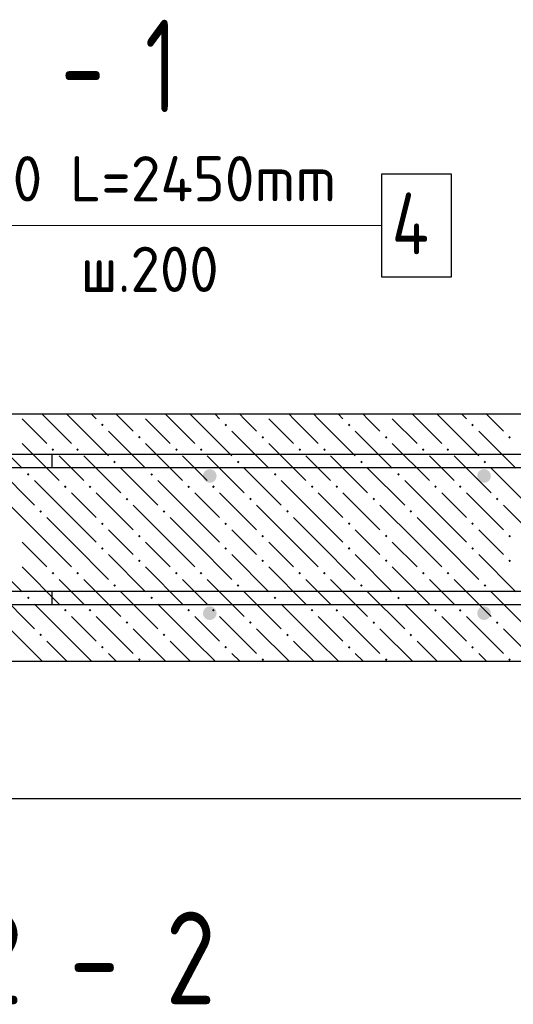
# Model space of a CAD drawing. Header units: millimetres. Extents: x 40580 to 1167576, y -220995 to 81020.
# Tile 254 of 256: x 727463 to 729863, y -113553 to -108770. Entities that reach past the tile are written whole.
import ezdxf

# ---------------------------------------------------------------- set-up
doc = ezdxf.new("R2010")
doc.units = ezdxf.units.MM
for name, color, linetype, lineweight in [('Standard', 7, 'Continuous', 25), ('ЖБ Перекрытие верхний уровень', 7, 'Continuous', 35), ('Заголовок чертежа', 7, 'Continuous', 25), ('Позиционная метка номер позиции', 7, 'Continuous', 13), ('Примечания', 7, 'Continuous', 13), ('Фоновоя арматура Х1', 52, 'Continuous', 25)]:
    doc.layers.add(name, color=color, linetype=linetype, lineweight=lineweight)
doc.styles.add('GOST 2.304', font='isocpeur.ttf', dxfattribs={"width": 0.8})
doc.styles.add('ISOCPEUR', font='isocpeur.ttf')

msp = doc.modelspace()

# ---------------------------------------------------------------- hatches: boundary and pattern name
at = {"layer": 'ЖБ Перекрытие верхний уровень', "linetype": 'Continuous', "lineweight": -3, "transparency": 33554687}
for points in [[(727858.1, -110738.5), (727864.6, -110732), (727871.1, -110738.5), (727864.6, -110745)], [(728458.1, -110738.5), (728464.6, -110732), (728471.1, -110738.5), (728464.6, -110745)], [(729058.1, -110738.5), (729064.6, -110732), (729071.1, -110738.5), (729064.6, -110745)], [(729658.1, -110738.5), (729664.6, -110732), (729671.1, -110738.5), (729664.6, -110745)], [(728038.1, -110798.5), (728044.6, -110792), (728051.1, -110798.5), (728044.6, -110805)], [(728638.1, -110798.5), (728644.6, -110792), (728651.1, -110798.5), (728644.6, -110805)], [(729238.1, -110798.5), (729244.6, -110792), (729251.1, -110798.5), (729244.6, -110805)], [(729838.1, -110798.5), (729844.6, -110792), (729851.1, -110798.5), (729844.6, -110805)], [(727618.1, -110858.5), (727624.6, -110852), (727631.1, -110858.5), (727624.6, -110865)], [(727738.1, -110858.5), (727744.6, -110852), (727751.1, -110858.5), (727744.6, -110865)], [(728218.1, -110858.5), (728224.6, -110852), (728231.1, -110858.5), (728224.6, -110865)], [(728338.1, -110858.5), (728344.6, -110852), (728351.1, -110858.5), (728344.6, -110865)], [(728818.1, -110858.5), (728824.6, -110852), (728831.1, -110858.5), (728824.6, -110865)], [(728938.1, -110858.5), (728944.6, -110852), (728951.1, -110858.5), (728944.6, -110865)], [(729418.1, -110858.5), (729424.6, -110852), (729431.1, -110858.5), (729424.6, -110865)], [(729538.1, -110858.5), (729544.6, -110852), (729551.1, -110858.5), (729544.6, -110865)], [(727918.1, -110918.5), (727924.6, -110912), (727931.1, -110918.5), (727924.6, -110925)], [(728518.1, -110918.5), (728524.6, -110912), (728531.1, -110918.5), (728524.6, -110925)], [(729118.1, -110918.5), (729124.6, -110912), (729131.1, -110918.5), (729124.6, -110925)], [(729718.1, -110918.5), (729724.6, -110912), (729731.1, -110918.5), (729724.6, -110925)], [(727498.1, -110978.5), (727504.6, -110972), (727511.1, -110978.5), (727504.6, -110985)], [(728098.1, -110978.5), (728104.6, -110972), (728111.1, -110978.5), (728104.6, -110985)], [(728698.1, -110978.5), (728704.6, -110972), (728711.1, -110978.5), (728704.6, -110985)], [(729298.1, -110978.5), (729304.6, -110972), (729311.1, -110978.5), (729304.6, -110985)], [(727678.1, -111038.5), (727684.6, -111032), (727691.1, -111038.5), (727684.6, -111045)], [(727798.1, -111038.5), (727804.6, -111032), (727811.1, -111038.5), (727804.6, -111045)], [(728278.1, -111038.5), (728284.6, -111032), (728291.1, -111038.5), (728284.6, -111045)], [(728398.1, -111038.5), (728404.6, -111032), (728411.1, -111038.5), (728404.6, -111045)], [(728878.1, -111038.5), (728884.6, -111032), (728891.1, -111038.5), (728884.6, -111045)], [(728998.1, -111038.5), (729004.6, -111032), (729011.1, -111038.5), (729004.6, -111045)], [(729478.1, -111038.5), (729484.6, -111032), (729491.1, -111038.5), (729484.6, -111045)], [(729598.1, -111038.5), (729604.6, -111032), (729611.1, -111038.5), (729604.6, -111045)], [(727978.1, -111098.5), (727984.6, -111092), (727991.1, -111098.5), (727984.6, -111105)], [(728578.1, -111098.5), (728584.6, -111092), (728591.1, -111098.5), (728584.6, -111105)], [(729178.1, -111098.5), (729184.6, -111092), (729191.1, -111098.5), (729184.6, -111105)], [(729778.1, -111098.5), (729784.6, -111092), (729791.1, -111098.5), (729784.6, -111105)], [(727558.1, -111158.5), (727564.6, -111152), (727571.1, -111158.5), (727564.6, -111165)], [(728158.1, -111158.5), (728164.6, -111152), (728171.1, -111158.5), (728164.6, -111165)], [(728758.1, -111158.5), (728764.6, -111152), (728771.1, -111158.5), (728764.6, -111165)], [(729358.1, -111158.5), (729364.6, -111152), (729371.1, -111158.5), (729364.6, -111165)], [(727858.1, -111218.5), (727864.6, -111212), (727871.1, -111218.5), (727864.6, -111225)], [(728458.1, -111218.5), (728464.6, -111212), (728471.1, -111218.5), (728464.6, -111225)], [(729058.1, -111218.5), (729064.6, -111212), (729071.1, -111218.5), (729064.6, -111225)], [(729658.1, -111218.5), (729664.6, -111212), (729671.1, -111218.5), (729664.6, -111225)], [(728038.1, -111278.5), (728044.6, -111272), (728051.1, -111278.5), (728044.6, -111285)], [(728638.1, -111278.5), (728644.6, -111272), (728651.1, -111278.5), (728644.6, -111285)], [(729238.1, -111278.5), (729244.6, -111272), (729251.1, -111278.5), (729244.6, -111285)], [(729838.1, -111278.5), (729844.6, -111272), (729851.1, -111278.5), (729844.6, -111285)], [(727858.1, -111338.5), (727864.6, -111332), (727871.1, -111338.5), (727864.6, -111345)], [(728458.1, -111338.5), (728464.6, -111332), (728471.1, -111338.5), (728464.6, -111345)], [(729058.1, -111338.5), (729064.6, -111332), (729071.1, -111338.5), (729064.6, -111345)], [(729658.1, -111338.5), (729664.6, -111332), (729671.1, -111338.5), (729664.6, -111345)], [(728038.1, -111398.5), (728044.6, -111392), (728051.1, -111398.5), (728044.6, -111405)], [(728638.1, -111398.5), (728644.6, -111392), (728651.1, -111398.5), (728644.6, -111405)], [(729238.1, -111398.5), (729244.6, -111392), (729251.1, -111398.5), (729244.6, -111405)], [(729838.1, -111398.5), (729844.6, -111392), (729851.1, -111398.5), (729844.6, -111405)], [(727618.1, -111458.5), (727624.6, -111452), (727631.1, -111458.5), (727624.6, -111465)], [(727738.1, -111458.5), (727744.6, -111452), (727751.1, -111458.5), (727744.6, -111465)], [(728218.1, -111458.5), (728224.6, -111452), (728231.1, -111458.5), (728224.6, -111465)], [(728338.1, -111458.5), (728344.6, -111452), (728351.1, -111458.5), (728344.6, -111465)], [(728818.1, -111458.5), (728824.6, -111452), (728831.1, -111458.5), (728824.6, -111465)], [(728938.1, -111458.5), (728944.6, -111452), (728951.1, -111458.5), (728944.6, -111465)], [(729418.1, -111458.5), (729424.6, -111452), (729431.1, -111458.5), (729424.6, -111465)], [(729538.1, -111458.5), (729544.6, -111452), (729551.1, -111458.5), (729544.6, -111465)], [(727918.1, -111518.5), (727924.6, -111512), (727931.1, -111518.5), (727924.6, -111525)], [(728518.1, -111518.5), (728524.6, -111512), (728531.1, -111518.5), (728524.6, -111525)], [(729118.1, -111518.5), (729124.6, -111512), (729131.1, -111518.5), (729124.6, -111525)], [(729718.1, -111518.5), (729724.6, -111512), (729731.1, -111518.5), (729724.6, -111525)], [(727498.1, -111578.5), (727504.6, -111572), (727511.1, -111578.5), (727504.6, -111585)], [(728098.1, -111578.5), (728104.6, -111572), (728111.1, -111578.5), (728104.6, -111585)], [(728698.1, -111578.5), (728704.6, -111572), (728711.1, -111578.5), (728704.6, -111585)], [(729298.1, -111578.5), (729304.6, -111572), (729311.1, -111578.5), (729304.6, -111585)], [(727678.1, -111638.5), (727684.6, -111632), (727691.1, -111638.5), (727684.6, -111645)], [(727798.1, -111638.5), (727804.6, -111632), (727811.1, -111638.5), (727804.6, -111645)], [(728278.1, -111638.5), (728284.6, -111632), (728291.1, -111638.5), (728284.6, -111645)], [(728398.1, -111638.5), (728404.6, -111632), (728411.1, -111638.5), (728404.6, -111645)], [(728878.1, -111638.5), (728884.6, -111632), (728891.1, -111638.5), (728884.6, -111645)], [(728998.1, -111638.5), (729004.6, -111632), (729011.1, -111638.5), (729004.6, -111645)], [(729478.1, -111638.5), (729484.6, -111632), (729491.1, -111638.5), (729484.6, -111645)], [(729598.1, -111638.5), (729604.6, -111632), (729611.1, -111638.5), (729604.6, -111645)], [(727978.1, -111698.5), (727984.6, -111692), (727991.1, -111698.5), (727984.6, -111705)], [(728578.1, -111698.5), (728584.6, -111692), (728591.1, -111698.5), (728584.6, -111705)], [(729178.1, -111698.5), (729184.6, -111692), (729191.1, -111698.5), (729184.6, -111705)], [(729778.1, -111698.5), (729784.6, -111692), (729791.1, -111698.5), (729784.6, -111705)], [(727558.1, -111758.5), (727564.6, -111752), (727571.1, -111758.5), (727564.6, -111765)], [(728158.1, -111758.5), (728164.6, -111752), (728171.1, -111758.5), (728164.6, -111765)], [(728758.1, -111758.5), (728764.6, -111752), (728771.1, -111758.5), (728764.6, -111765)], [(729358.1, -111758.5), (729364.6, -111752), (729371.1, -111758.5), (729364.6, -111765)], [(727858.1, -111818.5), (727864.6, -111812), (727871.1, -111818.5), (727864.6, -111825)], [(728458.1, -111818.5), (728464.6, -111812), (728471.1, -111818.5), (728464.6, -111825)], [(729058.1, -111818.5), (729064.6, -111812), (729071.1, -111818.5), (729064.6, -111825)], [(729658.1, -111818.5), (729664.6, -111812), (729671.1, -111818.5), (729664.6, -111825)], [(728038.1, -111878.5), (728044.6, -111872), (728051.1, -111878.5), (728044.6, -111885)], [(728638.1, -111878.5), (728644.6, -111872), (728651.1, -111878.5), (728644.6, -111885)], [(729238.1, -111878.5), (729244.6, -111872), (729251.1, -111878.5), (729244.6, -111885)], [(729838.1, -111878.5), (729844.6, -111872), (729851.1, -111878.5), (729844.6, -111885)]]:
    msp.add_hatch(color=7, dxfattribs=at).paths.add_polyline_path(points, flags=16)
at = {"layer": 'Фоновоя арматура Х1', "linetype": 'Continuous', "lineweight": -3, "transparency": 33554687}
for points in [[(728420.5, -110986.4), (728417.9, -110973.6), (728410.7, -110962.8), (728399.9, -110955.6), (728387.2, -110953), (728374.4, -110955.6), (728363.6, -110962.8), (728356.3, -110973.6), (728353.8, -110986.4), (728356.3, -110999.1), (728363.6, -111009.9), (728374.4, -111017.2), (728387.2, -111019.7), (728399.9, -111017.2), (728410.7, -111009.9), (728417.9, -110999.1)], [(729753.8, -110986.4), (729751.3, -110973.6), (729744.1, -110962.8), (729733.2, -110955.6), (729720.5, -110953), (729707.7, -110955.6), (729696.9, -110962.8), (729689.7, -110973.6), (729687.2, -110986.4), (729689.7, -110999.1), (729696.9, -111009.9), (729707.7, -111017.2), (729720.5, -111019.7), (729733.2, -111017.2), (729744.1, -111009.9), (729751.3, -110999.1)], [(728420.5, -111653), (728417.9, -111640.3), (728410.7, -111629.5), (728399.9, -111622.2), (728387.2, -111619.7), (728374.4, -111622.2), (728363.6, -111629.5), (728356.3, -111640.3), (728353.8, -111653), (728356.3, -111665.8), (728363.6, -111676.6), (728374.4, -111683.8), (728387.2, -111686.4), (728399.9, -111683.8), (728410.7, -111676.6), (728417.9, -111665.8)], [(729753.8, -111653), (729751.3, -111640.3), (729744.1, -111629.5), (729733.2, -111622.2), (729720.5, -111619.7), (729707.7, -111622.2), (729696.9, -111629.5), (729689.7, -111640.3), (729687.2, -111653), (729689.7, -111665.8), (729696.9, -111676.6), (729707.7, -111683.8), (729720.5, -111686.4), (729733.2, -111683.8), (729744.1, -111676.6), (729751.3, -111665.8)]]:
    msp.add_hatch(color=7, dxfattribs=at).paths.add_polyline_path(points)

# ---------------------------------------------------------------- linework, layer by layer
at = {"color": 7, "linetype": 'Continuous', "lineweight": 25, "transparency": 33554687}
msp.add_lwpolyline([(729221.8, -110019.7), (729561.8, -110019.7), (729561.8, -109519.7), (729221.8, -109519.7), (729221.8, -110019.7)], dxfattribs=at)
msp.add_lwpolyline([(729221.8, -110019.7), (729561.8, -110019.7), (729561.8, -109519.7), (729221.8, -109519.7), (729221.8, -110019.7)], dxfattribs=at)
at = {"color": 38, "linetype": 'Continuous', "lineweight": 25, "true_color": 0x5f1e0f, "transparency": 33554687}
for points in [[(725449.2, -110879.7), (733153.8, -110879.7), (733153.8, -110946.4)], [(725449.2, -110879.7), (733153.8, -110879.7), (733153.8, -110946.4)], [(727620.5, -110879.7), (735325.1, -110879.7)], [(735320.5, -110946.4), (727620.5, -110946.4), (727620.5, -110879.7)], [(727620.5, -110879.7), (735325.1, -110879.7)], [(735320.5, -110946.4), (727620.5, -110946.4), (727620.5, -110879.7)], [(733153.8, -110946.4), (725453.8, -110946.4)], [(733153.8, -110946.4), (725453.8, -110946.4)], [(725453.8, -111546.4), (733153.8, -111546.4), (733153.8, -111613), (725449.2, -111613)], [(725453.8, -111546.4), (733153.8, -111546.4), (733153.8, -111613), (725449.2, -111613)], [(735325.1, -111613), (727620.5, -111613), (727620.5, -111546.4), (735320.5, -111546.4)], [(735325.1, -111613), (727620.5, -111613), (727620.5, -111546.4), (735320.5, -111546.4)]]:
    msp.add_lwpolyline(points, dxfattribs=at)
at = {"layer": 'Standard', "color": 7, "linetype": 'Continuous', "lineweight": -3, "transparency": 33554687}
msp.add_line((725053.8, -112553), (735720.5, -112553), dxfattribs=at)
at = {"layer": 'ЖБ Перекрытие верхний уровень', "color": 7, "linetype": 'Continuous', "lineweight": -3, "transparency": 33554687}
for p, q in [((735720.5, -110686.4), (725053.8, -110686.4)), ((725053.8, -111886.4), (735720.5, -111886.4))]:
    msp.add_line(p, q, dxfattribs=at)
at = {"layer": 'ЖБ Перекрытие верхний уровень', "color": 9, "linetype": 'Continuous', "lineweight": -3, "true_color": 0xc7c7c7, "transparency": 33554687}
for p, q in [((727594.6, -110708.5), (727572.4, -110686.4)), ((727692.4, -110686.4), (727714.6, -110708.5)), ((727812.5, -110686.4), (727834.6, -110708.5)), ((727954.6, -110708.5), (727932.4, -110686.4)), ((728194.6, -110708.5), (728172.4, -110686.4)), ((728292.4, -110686.4), (728314.6, -110708.5)), ((728412.5, -110686.4), (728434.6, -110708.5)), ((728554.6, -110708.5), (728532.4, -110686.4)), ((728794.6, -110708.5), (728772.4, -110686.4)), ((728892.4, -110686.4), (728914.6, -110708.5)), ((729012.5, -110686.4), (729034.6, -110708.5)), ((729154.6, -110708.5), (729132.4, -110686.4)), ((729394.6, -110708.5), (729372.4, -110686.4)), ((729492.4, -110686.4), (729514.6, -110708.5)), ((729612.5, -110686.4), (729634.6, -110708.5)), ((729754.6, -110708.5), (729732.4, -110686.4)), ((727474.6, -110708.5), (727594.6, -110828.5)), ((727594.6, -110708.5), (727714.6, -110828.5)), ((727714.6, -110708.5), (727894.6, -110888.5)), ((728014.6, -110768.5), (727954.6, -110708.5)), ((728074.6, -110708.5), (728194.6, -110828.5)), ((728194.6, -110708.5), (728314.6, -110828.5)), ((728314.6, -110708.5), (728494.6, -110888.5)), ((728614.6, -110768.5), (728554.6, -110708.5)), ((728674.6, -110708.5), (728794.6, -110828.5)), ((728794.6, -110708.5), (728914.6, -110828.5)), ((728914.6, -110708.5), (729094.6, -110888.5)), ((729214.6, -110768.5), (729154.6, -110708.5)), ((729274.6, -110708.5), (729394.6, -110828.5)), ((729394.6, -110708.5), (729514.6, -110828.5)), ((729514.6, -110708.5), (729694.6, -110888.5)), ((729814.6, -110768.5), (729754.6, -110708.5)), ((727294.6, -110768.5), (727474.6, -110948.5)), ((727894.6, -110768.5), (728074.6, -110948.5)), ((728494.6, -110768.5), (728674.6, -110948.5)), ((729094.6, -110768.5), (729274.6, -110948.5)), ((729694.6, -110768.5), (729874.6, -110948.5)), ((727474.6, -110828.5), (727654.6, -111008.5)), ((728074.6, -110828.5), (728254.6, -111008.5)), ((728674.6, -110828.5), (728854.6, -111008.5)), ((729274.6, -110828.5), (729454.6, -111008.5)), ((727714.6, -110948.5), (727654.6, -110888.5)), ((727774.6, -110888.5), (727954.6, -111068.5)), ((728314.6, -110948.5), (728254.6, -110888.5)), ((728374.6, -110888.5), (728554.6, -111068.5)), ((728914.6, -110948.5), (728854.6, -110888.5)), ((728974.6, -110888.5), (729154.6, -111068.5)), ((729514.6, -110948.5), (729454.6, -110888.5)), ((729574.6, -110888.5), (729754.6, -111068.5)), ((727354.6, -110948.5), (727534.6, -111128.5)), ((727774.6, -111008.5), (727714.6, -110948.5)), ((727954.6, -110948.5), (728134.6, -111128.5)), ((728374.6, -111008.5), (728314.6, -110948.5)), ((728554.6, -110948.5), (728734.6, -111128.5)), ((728974.6, -111008.5), (728914.6, -110948.5)), ((729154.6, -110948.5), (729334.6, -111128.5)), ((729574.6, -111008.5), (729514.6, -110948.5)), ((729754.6, -110948.5), (729934.6, -111128.5)), ((727714.6, -111188.5), (727534.6, -111008.5)), ((728314.6, -111188.5), (728134.6, -111008.5)), ((728914.6, -111188.5), (728734.6, -111008.5)), ((729514.6, -111188.5), (729334.6, -111008.5)), ((727714.6, -111068.5), (727834.6, -111188.5)), ((727834.6, -111068.5), (728014.6, -111248.5)), ((728314.6, -111068.5), (728434.6, -111188.5)), ((728434.6, -111068.5), (728614.6, -111248.5)), ((728914.6, -111068.5), (729034.6, -111188.5)), ((729034.6, -111068.5), (729214.6, -111248.5)), ((729514.6, -111068.5), (729634.6, -111188.5)), ((729634.6, -111068.5), (729814.6, -111248.5)), ((727594.6, -111308.5), (727414.6, -111128.5)), ((728194.6, -111308.5), (728014.6, -111128.5)), ((728794.6, -111308.5), (728614.6, -111128.5)), ((729394.6, -111308.5), (729214.6, -111128.5)), ((729994.6, -111308.5), (729814.6, -111128.5)), ((727594.6, -111188.5), (727714.6, -111308.5)), ((727714.6, -111188.5), (727834.6, -111308.5)), ((728194.6, -111188.5), (728314.6, -111308.5)), ((728314.6, -111188.5), (728434.6, -111308.5)), ((728794.6, -111188.5), (728914.6, -111308.5)), ((728914.6, -111188.5), (729034.6, -111308.5)), ((729394.6, -111188.5), (729514.6, -111308.5)), ((729514.6, -111188.5), (729634.6, -111308.5)), ((727954.6, -111308.5), (727894.6, -111248.5)), ((728554.6, -111308.5), (728494.6, -111248.5)), ((729154.6, -111308.5), (729094.6, -111248.5)), ((729754.6, -111308.5), (729694.6, -111248.5)), ((727474.6, -111308.5), (727594.6, -111428.5)), ((727594.6, -111308.5), (727714.6, -111428.5)), ((727714.6, -111308.5), (727894.6, -111488.5)), ((728014.6, -111368.5), (727954.6, -111308.5)), ((728074.6, -111308.5), (728194.6, -111428.5)), ((728194.6, -111308.5), (728314.6, -111428.5)), ((728314.6, -111308.5), (728494.6, -111488.5)), ((728614.6, -111368.5), (728554.6, -111308.5)), ((728674.6, -111308.5), (728794.6, -111428.5)), ((728794.6, -111308.5), (728914.6, -111428.5)), ((728914.6, -111308.5), (729094.6, -111488.5)), ((729214.6, -111368.5), (729154.6, -111308.5)), ((729274.6, -111308.5), (729394.6, -111428.5)), ((729394.6, -111308.5), (729514.6, -111428.5)), ((729514.6, -111308.5), (729694.6, -111488.5)), ((729814.6, -111368.5), (729754.6, -111308.5)), ((727294.6, -111368.5), (727474.6, -111548.5)), ((727894.6, -111368.5), (728074.6, -111548.5)), ((728494.6, -111368.5), (728674.6, -111548.5)), ((729094.6, -111368.5), (729274.6, -111548.5)), ((729694.6, -111368.5), (729874.6, -111548.5)), ((727474.6, -111428.5), (727654.6, -111608.5)), ((728074.6, -111428.5), (728254.6, -111608.5)), ((728674.6, -111428.5), (728854.6, -111608.5)), ((729274.6, -111428.5), (729454.6, -111608.5)), ((727714.6, -111548.5), (727654.6, -111488.5)), ((727774.6, -111488.5), (727954.6, -111668.5)), ((728314.6, -111548.5), (728254.6, -111488.5)), ((728374.6, -111488.5), (728554.6, -111668.5)), ((728914.6, -111548.5), (728854.6, -111488.5)), ((728974.6, -111488.5), (729154.6, -111668.5)), ((729514.6, -111548.5), (729454.6, -111488.5)), ((729574.6, -111488.5), (729754.6, -111668.5)), ((727354.6, -111548.5), (727534.6, -111728.5)), ((727774.6, -111608.5), (727714.6, -111548.5)), ((727954.6, -111548.5), (728134.6, -111728.5)), ((728374.6, -111608.5), (728314.6, -111548.5)), ((728554.6, -111548.5), (728734.6, -111728.5)), ((728974.6, -111608.5), (728914.6, -111548.5)), ((729154.6, -111548.5), (729334.6, -111728.5)), ((729574.6, -111608.5), (729514.6, -111548.5)), ((729754.6, -111548.5), (729934.6, -111728.5)), ((727714.6, -111788.5), (727534.6, -111608.5)), ((728314.6, -111788.5), (728134.6, -111608.5)), ((728914.6, -111788.5), (728734.6, -111608.5)), ((729514.6, -111788.5), (729334.6, -111608.5)), ((727714.6, -111668.5), (727834.6, -111788.5)), ((727834.6, -111668.5), (728014.6, -111848.5)), ((728314.6, -111668.5), (728434.6, -111788.5)), ((728434.6, -111668.5), (728614.6, -111848.5)), ((728914.6, -111668.5), (729034.6, -111788.5)), ((729034.6, -111668.5), (729214.6, -111848.5)), ((729514.6, -111668.5), (729634.6, -111788.5)), ((729634.6, -111668.5), (729814.6, -111848.5)), ((727572.4, -111886.4), (727414.6, -111728.5)), ((728172.4, -111886.4), (728014.6, -111728.5)), ((728772.4, -111886.4), (728614.6, -111728.5)), ((729372.4, -111886.4), (729214.6, -111728.5)), ((729972.4, -111886.4), (729814.6, -111728.5)), ((727594.6, -111788.5), (727692.4, -111886.4)), ((727714.6, -111788.5), (727812.5, -111886.4)), ((728194.6, -111788.5), (728292.4, -111886.4)), ((728314.6, -111788.5), (728412.5, -111886.4)), ((728794.6, -111788.5), (728892.4, -111886.4)), ((728914.6, -111788.5), (729012.5, -111886.4)), ((729394.6, -111788.5), (729492.4, -111886.4)), ((729514.6, -111788.5), (729612.5, -111886.4)), ((727932.4, -111886.4), (727894.6, -111848.5)), ((728532.4, -111886.4), (728494.6, -111848.5)), ((729132.4, -111886.4), (729094.6, -111848.5)), ((729732.4, -111886.4), (729694.6, -111848.5))]:
    msp.add_line(p, q, dxfattribs=at)
at = {"layer": 'Позиционная метка номер позиции', "color": 7, "linetype": 'Continuous', "lineweight": 13, "transparency": 33554687}
msp.add_lwpolyline([(725287.2, -111113), (727153.8, -111113), (727153.8, -109769.7), (729221.8, -109769.7)], dxfattribs=at)

# ---------------------------------------------------------------- texts
at = {"color": 7, "linetype": 'Continuous', "lineweight": 13, "transparency": 33554687, "attachment_point": 7, "style": 'ISOCPEUR'}
for s, insert, char_height, width in [('\\W0.96;ø10 L=2450mm ', (727153.8, -109652.4), 220, 2173.894), ('\\W0.80;4', (729271.8, -109909.7), 300, 359.839), ('\\W0.80;4', (729271.8, -109909.7), 300, 359.839), ('\\W0.95;ш.200 ', (727758.8, -110092.4), 220, 962.807)]:
    msp.add_mtext(s, dxfattribs=dict(at, insert=insert, char_height=char_height, width=width))
at = {"layer": 'Заголовок чертежа', "color": 7, "linetype": 'Continuous', "lineweight": 50, "transparency": 33554687, "char_height": 450, "attachment_point": 7, "style": 'ISOCPEUR'}
for s, insert, width in [('\\W0.69;1 - 1', (727310.1, -109219.7), 1243.178), ('\\W0.79;2 - 2', (727235.1, -113553), 1414.914)]:
    msp.add_mtext(s, dxfattribs=dict(at, insert=insert, width=width))
at = {"layer": 'Примечания', "color": 7, "linetype": 'Continuous', "lineweight": 25, "transparency": 33554687, "insert": (724358, -110081.4), "char_height": 250, "width": 2692.065, "attachment_point": 7, "style": 'GOST 2.304'}
msp.add_mtext('заполнить\\~ПСБ-С\\~35', dxfattribs=at)

doc.saveas('drawing.dxf')
